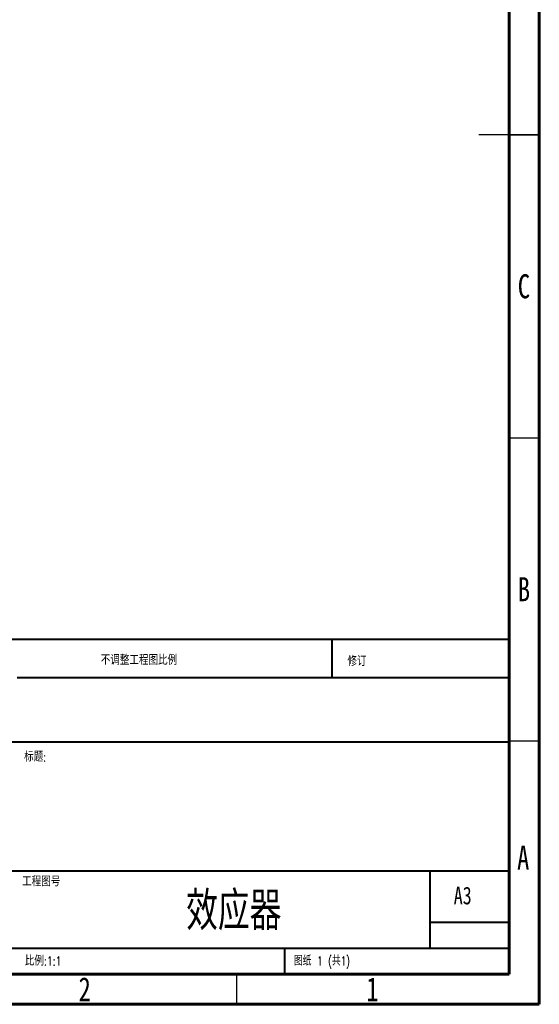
# Model space of a CAD drawing. Header units: millimetres. Extents: x 15 to 415, y 5 to 292.
# Tile 6 of 7: x 329 to 415, y 5 to 167. Entities that reach past the tile are written whole.
import ezdxf

# ---------------------------------------------------------------- set-up
doc = ezdxf.new("R2010")
doc.units = ezdxf.units.MM
doc.styles.add('SLDTEXTSTYLE0', font='TXT', dxfattribs={"width": 0.75})
doc.styles.add('SLDTEXTSTYLE1', font='TXT', dxfattribs={"width": 0.75, "bigfont": 'bigfont'})
doc.styles.add('SLDTEXTSTYLE2', font='TXT', dxfattribs={"width": 0.694444, "bigfont": 'bigfont'})

# ---------------------------------------------------------------- blocks, each defined once
blk = doc.blocks.new('SW_NOTE_1')
at = {"color": 0, "linetype": 'Continuous', "lineweight": 0, "char_height": 1.5, "attachment_point": 1, "style": 'SLDTEXTSTYLE1'}
for s, insert in [('\\M+18FAB锐边\\M+190B4\\M+18F9C', (0, 1.93)), ('\\M+196D1\\M+18E68\\M+19BF3\\M+190DC\\M+19266', (0, -0.57))]:
    blk.add_mtext(s, dxfattribs=dict(at, insert=insert))

msp = doc.modelspace()

# ---------------------------------------------------------------- linework, layer by layer
at = {"color": 7, "linetype": 'Continuous', "lineweight": 60}
for p, q in [((415, 292), (415, 5)), ((410, 287), (410, 10)), ((410, 10), (20, 10)), ((415, 5), (15, 5))]:
    msp.add_line(p, q, dxfattribs=at)
at = {"color": 7, "linetype": 'Continuous', "lineweight": 30}
for p, q in [((415, 148.5), (405, 148.5)), ((410, 148.5), (415, 148.5)), ((410, 98.5), (415, 98.5)), ((410, 48.5), (415, 48.5)), ((365, 10), (365, 5))]:
    msp.add_line(p, q, dxfattribs=at)
at = {"color": 7, "linetype": 'Continuous', "lineweight": 40}
for p, q in [((230, 65.25), (410, 65.25)), ((380.8, 58.875), (380.8, 65.25)), ((410, 58.875), (328.8, 58.875)), ((410, 48.25), (230, 48.25)), ((284.6, 27), (410, 27)), ((397, 14.25), (397, 27)), ((410, 18.5), (397, 18.5)), ((230, 14.25), (410, 14.25)), ((373, 10), (373, 14.25))]:
    msp.add_line(p, q, dxfattribs=at)

# ---------------------------------------------------------------- block references
at = {"color": 7, "linetype": 'Continuous', "lineweight": 0}
msp.add_blockref('SW_NOTE_1', (311.309, 62.069), dxfattribs=at)

# ---------------------------------------------------------------- texts
for s, insert, char_height, attachment_point, style in [('C', (412.459, 125.474), 3.969, 2, 'SLDTEXTSTYLE0'), ('B', (412.471, 75.474), 3.969, 2, 'SLDTEXTSTYLE0'), ('\\M+19573调\\M+190AE\\M+18D48\\M+192F6图\\M+194E4\\M+197E1', (342.615, 62.533), 1.5, 1, 'SLDTEXTSTYLE1'), ('\\M+18F43订', (383.328, 62.335), 1.5, 1, 'SLDTEXTSTYLE1'), ('标题:', (329.956, 46.576), 1.5, 1, 'SLDTEXTSTYLE1'), ('A', (412.34, 31.168), 3.969, 2, 'SLDTEXTSTYLE0'), ('\\M+18D48\\M+192F6图\\M+18D86', (329.629, 25.986), 1.5, 1, 'SLDTEXTSTYLE1'), ('\\M+19DC1应\\M+18AED', (364.564, 23.607), 6.35, 2, 'SLDTEXTSTYLE1'), ('A3', (400.871, 24.406), 2.9104, 1, 'SLDTEXTSTYLE0'), ('\\M+18DDE质 <\\M+196A2\\M+18E77\\M+192E8>', (306.966, 21.486), 2.38125, 2, 'SLDTEXTSTYLE1'), ('\\M+194E4\\M+197E1:1:1', (330.074, 12.9), 1.5, 1, 'SLDTEXTSTYLE1'), ('图纸 1 (\\M+18BA41)', (374.478, 12.9), 1.5, 1, 'SLDTEXTSTYLE2'), ('2', (339.96, 9.474), 3.969, 2, 'SLDTEXTSTYLE0'), ('1', (387.46, 9.474), 3.969, 2, 'SLDTEXTSTYLE0')]:
    msp.add_mtext(s, dxfattribs=dict(at, insert=insert, char_height=char_height, attachment_point=attachment_point, style=style))

doc.saveas('drawing.dxf')
